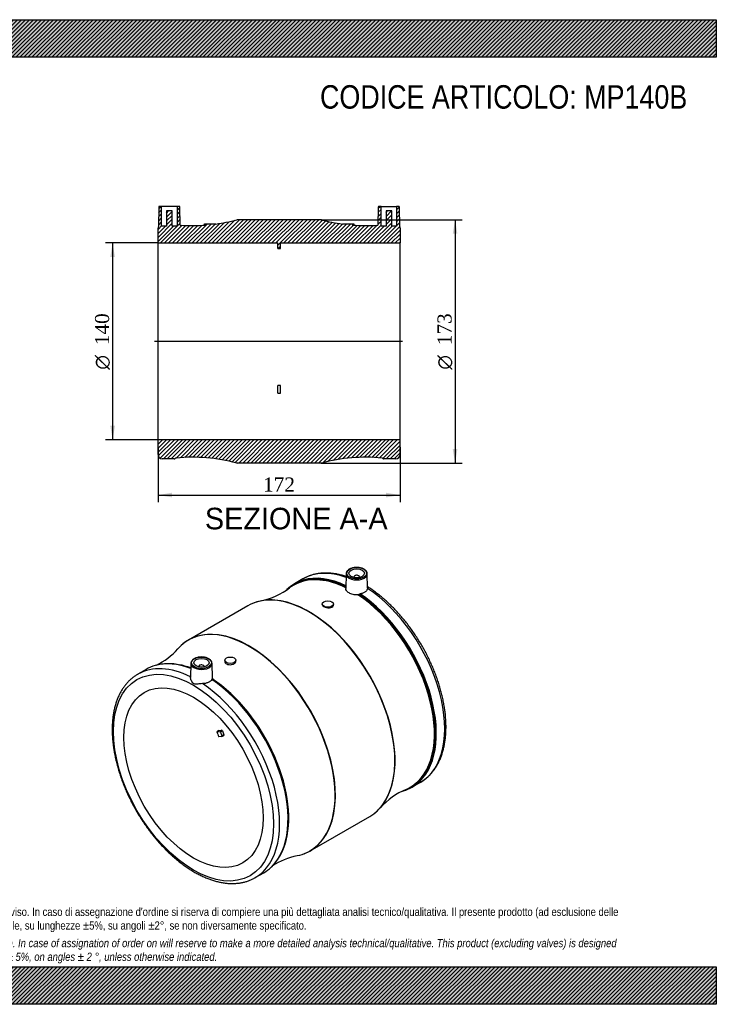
# Model space of a CAD drawing. Header units: millimetres. Extents: x 0 to 990, y 0 to 700.
import ezdxf
from ezdxf.enums import TextEntityAlignment as Align
from ezdxf.lldxf.tags import DXFTag

# ---------------------------------------------------------------- set-up
doc = ezdxf.new("R2010")
doc.units = ezdxf.units.MM
doc.header["$LTSCALE"] = 3.333333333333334
for name, color, linetype in [('Default', 7, 'Continuous'), ('DV4_Default', 7, 'Continuous'), ('MP140B', 7, 'Continuous')]:
    doc.layers.add(name, color=color, linetype=linetype)
doc.styles.add('SEACAD_Solid_Edge_ANSI', font='seans.ttf')
doc.styles.add('SEACAD_Solid_Edge_ANSI1_Symbols', font='semeca1.ttf')
doc.styles.add('SEACAD_Times_New_Roman', font='times.ttf')
tags = doc.linetypes.add('CENTER2', pattern=[28.575000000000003, 19.05, -3.175, 3.175, -3.175]).pattern_tags.tags
tags[10:11] = [DXFTag(74, 4), DXFTag(75, 0), DXFTag(340, '0'), DXFTag(46, 0.0), DXFTag(50, 0.0), DXFTag(44, 0.0), DXFTag(45, 0.0)]
tags[8:9] = [DXFTag(74, 4), DXFTag(75, 0), DXFTag(340, '0'), DXFTag(46, 0.0), DXFTag(50, 0.0), DXFTag(44, 0.0), DXFTag(45, 0.0)]
tags[6:7] = [DXFTag(74, 4), DXFTag(75, 0), DXFTag(340, '0'), DXFTag(46, 0.0), DXFTag(50, 0.0), DXFTag(44, 0.0), DXFTag(45, 0.0)]
tags[4:5] = [DXFTag(74, 4), DXFTag(75, 0), DXFTag(340, '0'), DXFTag(46, 0.0), DXFTag(50, 0.0), DXFTag(44, 0.0), DXFTag(45, 0.0)]
doc.dimstyles.new('ANSImm', dxfattribs={"dimtxt": 10, "dimasz": 10, "dimexe": 5.000000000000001, "dimexo": 0, "dimgap": 2.5, "dimtad": 1, "dimdsep": 46, "dimtxsty": 'SEACAD_Times_New_Roman', "dimblk1": '_SE_FILLED', "dimblk2": '_SE_FILLED', "dimsah": 1, "dimcen": 5.000000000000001, "dimazin": 0, "dimtfac": 0.85, "dimtdec": 3, "dimtofl": 0, "dimtmove": 0, "dimatfit": 3, "dimfxl": 1, "dimarcsym": 0})
pattern_1 = [(45, (0, 0), (-1.414213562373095, 1.414213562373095), [])]

# ---------------------------------------------------------------- blocks, each defined once
blk = doc.blocks.new('SE1')
at = {"layer": 'MP140B', "color": 7, "linetype": 'Continuous'}
for p, q in [((696.2624993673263, 302.4384761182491), (690.2558757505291, 298.9705503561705)), ((726.9689621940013, 306.120167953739), (726.7449742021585, 295.6434668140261)), ((732.4769654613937, 303.8549961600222), (732.4769654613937, 303.5097453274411)), ((736.4769654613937, 303.5097453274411), (736.4769654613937, 303.8549961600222)), ((742.1987077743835, 296.1228458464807), (741.9849687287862, 306.120167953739)), ((657.1920307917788, 283.3452321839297), (614.9532422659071, 258.9586562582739)), ((709.9708688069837, 284.5856768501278), (709.9708688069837, 284.2163330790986)), ((717.9708688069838, 283.7691802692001), (717.9708688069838, 284.5856768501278)), ((584.8893973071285, 238.1371856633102), (578.8827736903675, 234.6692599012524)), ((616.6603043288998, 242.4334346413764), (616.4467043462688, 232.442616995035)), ((622.1683075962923, 240.1682628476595), (622.1683075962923, 239.8230120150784)), ((626.1683075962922, 239.8230120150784), (626.1683075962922, 240.1682628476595)), ((631.9003612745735, 231.9538139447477), (631.6763108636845, 242.4334346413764)), ((640.6744042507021, 244.5773443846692), (640.6744042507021, 243.7608478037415)), ((648.6744042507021, 244.20800061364), (648.6744042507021, 244.5773443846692)), ((636.4740659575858, 194.6443769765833), (635.0598523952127, 193.8278803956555)), ((635.0598523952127, 193.8278803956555), (637.203155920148, 194.0193125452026)), ((636.4740659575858, 194.6443769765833), (638.6173694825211, 194.8358091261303)), ((638.6173694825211, 190.3743888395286), (636.4740659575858, 190.1829566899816)), ((638.6173694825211, 194.8358091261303), (637.203155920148, 194.0193125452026)), ((639.1003323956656, 194.4075411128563), (637.6861188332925, 193.5910445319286)), ((637.6861188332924, 193.5910445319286), (638.7467790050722, 190.8573517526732)), ((638.6905927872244, 190.3969916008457), (640.1048063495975, 191.2134881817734)), ((640.1609925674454, 191.6738483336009), (638.7467790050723, 190.8573517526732)), ((639.1003323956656, 194.4075411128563), (640.1609925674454, 191.6738483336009)), ((773.7558757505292, 154.3443079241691), (779.7624993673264, 157.8122336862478)), ((701.4532422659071, 109.136261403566), (743.6920307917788, 133.5228373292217)), ((662.3827736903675, 90.04301746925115), (668.3893973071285, 93.51094323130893))]:
    blk.add_line(p, q, dxfattribs=at)
for centre, radius, start, end in [((656.0299863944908, 336.6858421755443), 50.94526838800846, 281.7916751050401, 307.1562504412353), ((711.9265187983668, 267.7472501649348), 38.35879184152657, 135.420672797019, 136.4525417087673), ((735.251939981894, 292.5378746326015), 1.372344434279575, 274.2337885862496, 307.6644530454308), ((737.1352424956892, 290.1120084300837), 1.698765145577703, 98.78093058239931, 127.9523498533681), ((569.4354424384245, 286.5011268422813), 50.77840298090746, 296.5450749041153, 318.2513067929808), ((600.9012127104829, 205.936386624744), 36.20400190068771, 77.08740734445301, 105.2206916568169), ((789.1911443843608, 106.0066077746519), 50.74623501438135, 112.8027187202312, 138.263826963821), ((757.6425142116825, 187.4377357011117), 37.09483808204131, 283.9813761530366, 285.4335445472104), ((647.9573851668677, 123.870513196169), 36.87291702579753, 314.6024776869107, 344.8596359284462), ((702.5820154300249, 55.86821541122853), 50.86443387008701, 101.7718868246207, 123.4997000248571)]:
    blk.add_arc(centre, radius, start, end, dxfattribs=at)
for centre, major_axis, ratio in [((734.4769654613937, 306.4677852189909), (-7.008651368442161, -3.035766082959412e-15), 0.5773502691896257), ((734.4769654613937, 306.4677852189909), (-5.500000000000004, 1.3499570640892e-14), 0.5773502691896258), ((713.9708688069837, 284.5856768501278), (-3.999999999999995, 0), 0.5773502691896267), ((624.1683075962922, 242.7810519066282), (-7.008651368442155, 1.301042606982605e-15), 0.5773502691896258), ((624.1683075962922, 242.7810519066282), (5.500000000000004, 1.573346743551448e-15), 0.5773502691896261), ((644.6744042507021, 244.5773443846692), (3.999999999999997, 6.505213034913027e-16), 0.5773502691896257), ((618.5114533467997, 161.1313938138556), (40.25000000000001, -69.71504500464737), 0.5773502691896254), ((618.5114533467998, 161.1313938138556), (35.00000000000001, -60.62177826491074), 0.5773502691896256)]:
    blk.add_ellipse(centre, major_axis=major_axis, ratio=ratio, dxfattribs=at)
for centre, major_axis, ratio, start_param, end_param in [((732.0058757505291, 226.6574291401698), (41.75000000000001, -72.31312121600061), 0.577350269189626, 3.001081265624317, 3.284925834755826), ((731.5050221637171, 226.3682611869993), (41.60294878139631, -72.05842103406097), 0.577350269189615, 2.436758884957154, 3.258684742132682), ((731.0739025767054, 226.1193541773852), (41.45833491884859, -71.8079424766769), 0.5773502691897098, 2.429247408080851, 3.080743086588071), ((738.0124993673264, 230.1253549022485), (41.75000000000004, -72.31312121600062), 0.5773502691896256, 3.137565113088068, 3.141592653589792), ((738.0124993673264, 230.1253549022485), (41.75000000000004, -72.31312121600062), 0.5773502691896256, 2.545311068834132, 3.137565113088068), ((732.0058757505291, 226.6574291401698), (41.75000000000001, -72.31312121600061), 0.577350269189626, 2.444710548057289, 3.001081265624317), ((734.4769654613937, 306.0666618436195), (7.508575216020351, 1.301042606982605e-15), 0.5773502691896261, 3.129249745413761, 6.283185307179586), ((734.4769654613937, 303.8549961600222), (-2, 3.903127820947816e-15), 0.5773502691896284, 2.817181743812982, 6.283185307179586), ((734.4769654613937, 303.8549961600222), (-2, 3.903127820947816e-15), 0.5773502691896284, 3.380207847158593e-15, 0.3244109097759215), ((734.4769654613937, 306.0666618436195), (7.508575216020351, 1.301042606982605e-15), 0.5773502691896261, 0.01234290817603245, 0.05845814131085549), ((734.4769654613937, 306.0666618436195), (7.508575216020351, 1.301042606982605e-15), 0.5773502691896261, 0, 0.01234290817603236), ((731.0739025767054, 226.1193541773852), (41.45833491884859, -71.8079424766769), 0.5773502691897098, 3.080743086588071, 3.211799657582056), ((738.0124993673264, 230.1253549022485), (41.75000000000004, -72.31312121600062), 0.5773502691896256, 0, 2.28566395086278), ((700.6260290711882, 208.5402662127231), (-43.23277563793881, 74.881363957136), 0.5773502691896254, 5.906819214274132, 6.191528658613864), ((700.4420307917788, 208.4340347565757), (43.24999999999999, -74.91119742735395), 0.5773502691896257, 0.1386977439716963, 3.002260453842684), ((700.6260290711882, 208.5402662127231), (-43.23277563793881, 74.881363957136), 0.5773502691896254, 3.514893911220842, 5.906819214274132), ((731.0739025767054, 226.1193541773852), (41.45833491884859, -71.8079424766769), 0.5773502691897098, 0.07166237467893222, 2.283141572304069), ((731.5050221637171, 226.3682611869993), (41.60294878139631, -72.05842103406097), 0.577350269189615, 6.157658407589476, 8.5613634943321), ((732.0058757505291, 226.6574291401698), (41.75000000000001, -72.31312121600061), 0.577350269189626, 0.1412610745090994, 2.273618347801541), ((700.4420307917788, 208.4340347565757), (43.24999999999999, -74.91119742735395), 0.5773502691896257, 3.002260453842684, 3.141592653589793), ((713.9708688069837, 283.7691802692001), (-4.000000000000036, -1.588481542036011e-14), 0.5773502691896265, 2.911289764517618, 3.141592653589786), ((658.0192439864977, 183.9412273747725), (43.23277563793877, -74.88136395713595), 0.577350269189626, 0, 3.19813389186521), ((658.2032422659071, 184.0474588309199), (-43.25000000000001, 74.91119742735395), 0.577350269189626, 3.280468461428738, 6.137726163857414), ((658.2032422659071, 184.0474588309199), (-43.25000000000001, 74.91119742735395), 0.577350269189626, 6.137726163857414, 6.283185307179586), ((658.0192439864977, 183.9412273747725), (43.23277563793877, -74.88136395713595), 0.577350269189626, 3.19813389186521, 3.333435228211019), ((658.2032422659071, 184.0474588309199), (-43.25000000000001, 74.91119742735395), 0.577350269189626, 2.552626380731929e-15, 0.09592489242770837), ((620.6327736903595, 162.3561386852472), (41.74999999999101, -72.31312121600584), 0.577350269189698, 2.426725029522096, 3.137565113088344), ((626.6393973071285, 165.8240644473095), (41.75000000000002, -72.31312121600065), 0.5773502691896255, 2.999130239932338, 3.141592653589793), ((626.6393973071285, 165.8240644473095), (41.75000000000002, -72.31312121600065), 0.5773502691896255, 2.527353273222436, 2.999130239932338), ((627.5713704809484, 166.3621394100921), (41.45833491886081, -71.80794247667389), 0.5773502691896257, -3.738603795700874, -3.593944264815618), ((627.1402508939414, 166.1132324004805), (41.60294878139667, -72.05842103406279), 0.5773502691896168, -3.746659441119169, -3.61830453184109), ((624.1683075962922, 242.3799285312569), (7.508575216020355, -5.665583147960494e-15), 0.5773502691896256, 3.129249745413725, 6.283185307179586), ((624.1683075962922, 240.1682628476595), (2.000000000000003, -5.665583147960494e-15), 0.5773502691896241, 0, 3.466003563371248), ((624.1683075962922, 240.1682628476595), (2.000000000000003, -5.665583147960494e-15), 0.5773502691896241, 5.958774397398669, 6.283185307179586), ((624.1683075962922, 242.3799285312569), (7.508575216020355, -5.665583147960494e-15), 0.5773502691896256, 0.01234290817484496, 0.05845814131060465), ((624.1683075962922, 242.3799285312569), (7.508575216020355, -5.665583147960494e-15), 0.5773502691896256, 1.306916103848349e-15, 0.01234290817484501), ((644.6744042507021, 243.7608478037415), (4.000000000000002, -2.38524477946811e-15), 0.5773502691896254, 3.141592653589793, 4.94269186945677), ((620.6327736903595, 162.3561386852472), (41.74999999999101, -72.31312121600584), 0.577350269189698, 3.137565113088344, 3.141592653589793), ((627.1402508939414, 166.1132324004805), (41.60294878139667, -72.05842103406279), 0.5773502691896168, 0.4995302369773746, 2.278178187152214), ((627.5713704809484, 166.3621394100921), (41.45833491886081, -71.80794247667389), 0.5773502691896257, 0.4714269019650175, 2.283141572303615), ((620.6327736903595, 162.3561386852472), (41.74999999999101, -72.31312121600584), 0.577350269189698, 1.956674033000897e-16, 2.285663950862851), ((626.6393973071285, 165.8240644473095), (41.75000000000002, -72.31312121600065), 0.5773502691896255, 0.1379267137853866, 2.273618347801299), ((678.6155297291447, 195.832498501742), (-34.99999998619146, 60.62177825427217), 0.5773502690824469, 1.280421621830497, 1.337572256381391), ((637.3799326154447, 193.5636970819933), (-0.2500000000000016, 0.4330127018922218), 0.5773502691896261, 4.450589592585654, 6.02138591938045), ((638.7941461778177, 194.380193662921), (-0.2500000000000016, 0.4330127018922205), 0.5773502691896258, 4.450589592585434, 6.021385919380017), ((638.4405927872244, 190.8300043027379), (-0.2499999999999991, 0.4330127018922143), 0.5773502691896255, 2.879793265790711, 4.450589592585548), ((639.8548063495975, 191.6465008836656), (-0.2499999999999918, 0.4330127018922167), 0.5773502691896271, 3.141592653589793, 4.450589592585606), ((732.0058757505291, 226.6574291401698), (41.75000000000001, -72.31312121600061), 0.577350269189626, -0.1370242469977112, 0.1412610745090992), ((731.0739025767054, 226.1193541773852), (41.45833491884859, -71.8079424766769), 0.5773502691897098, 6.212990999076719, 6.354847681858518), ((700.6260290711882, 208.5402662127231), (-43.23277563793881, 74.881363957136), 0.5773502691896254, 3.233281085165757, 3.514893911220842), ((700.4420307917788, 208.4340347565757), (43.24999999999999, -74.91119742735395), 0.5773502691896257, 0, 0.1386977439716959), ((658.2032422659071, 184.0474588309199), (-43.25000000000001, 74.91119742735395), 0.577350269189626, 3.04569954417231, 3.280468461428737), ((658.0192439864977, 183.9412273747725), (43.23277563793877, -74.88136395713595), 0.577350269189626, 6.091431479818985, 6.231347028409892), ((658.0192439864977, 183.9412273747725), (43.23277563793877, -74.88136395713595), 0.577350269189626, 6.231347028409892, 6.283185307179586), ((626.6393973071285, 165.8240644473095), (41.75000000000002, -72.31312121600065), 0.5773502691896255, 0, 0.1379267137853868), ((620.6327736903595, 162.3561386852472), (41.74999999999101, -72.31312121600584), 0.577350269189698, 6.278000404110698, 6.283185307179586)]:
    blk.add_ellipse(centre, major_axis=major_axis, ratio=ratio, start_param=start_param, end_param=end_param, dxfattribs=at)
for points, knots in [([(741.9531415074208, 306.3452457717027), (741.9520512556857, 306.4162438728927), (741.9462510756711, 306.701679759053), (741.755312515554, 307.2482772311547), (741.3853240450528, 307.9096320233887), (740.8382520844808, 308.5312799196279), (740.1396268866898, 309.0935817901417), (739.2989568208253, 309.584648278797), (738.3397187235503, 309.9903952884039), (737.2873390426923, 310.3010004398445), (736.1686438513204, 310.5097939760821), (735.0103974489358, 310.612753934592), (733.8398144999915, 310.6079544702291), (732.6842774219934, 310.4955242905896), (731.5707117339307, 310.2776083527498), (730.5249704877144, 309.9581691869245), (729.571491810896, 309.5427341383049), (728.7327976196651, 309.0378613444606), (728.0324955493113, 308.4528346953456), (727.4873636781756, 307.7969231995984), (727.1346326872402, 307.0974981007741), (726.9706670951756, 306.5183010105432), (726.9845206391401, 306.2207279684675), (726.9885093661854, 306.1441499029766)], [0, 0, 0, 0, 0.01313722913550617, 0.06171087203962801, 0.1106294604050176, 0.1605652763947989, 0.2115243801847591, 0.2630917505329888, 0.3148470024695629, 0.3665460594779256, 0.4181539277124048, 0.4696919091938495, 0.5212021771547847, 0.5727333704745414, 0.6243216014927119, 0.6760204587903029, 0.7278798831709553, 0.779929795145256, 0.8321361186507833, 0.884204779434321, 0.9356125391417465, 0.9858207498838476, 1, 1, 1, 1]), ([(726.9268374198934, 304.1617234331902), (726.9053652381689, 304.1687634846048), (725.9609756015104, 304.4777744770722), (724.1032081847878, 305.0313502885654), (721.373283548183, 305.6859883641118), (718.6779073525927, 306.1714801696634), (716.0233736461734, 306.4865220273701), (713.4167099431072, 306.6302373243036), (710.8646694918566, 306.6024887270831), (708.3741061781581, 306.4038429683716), (705.9507145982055, 306.035547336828), (703.6028363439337, 305.4995149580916), (701.3268189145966, 304.7979367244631), (699.1609454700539, 303.934076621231), (697.4897514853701, 303.1464133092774), (696.6739457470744, 302.6582829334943), (696.4525591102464, 302.5252569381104)], [0.2346783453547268, 0.2346783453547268, 0.2346783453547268, 0.2346783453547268, 0.2361459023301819, 0.299230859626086, 0.3622388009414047, 0.4251366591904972, 0.4878878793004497, 0.5504546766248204, 0.6128013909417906, 0.6748987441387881, 0.7367284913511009, 0.7982876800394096, 0.859591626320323, 0.9206748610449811, 0.9815896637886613, 1, 1, 1, 1]), ([(735.3532551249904, 291.1692751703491), (734.1922371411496, 291.0616231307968), (733.0179931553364, 291.135218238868), (730.838259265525, 291.5772713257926), (729.8298077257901, 291.948265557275), (728.1959945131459, 292.8902480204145), (727.5640439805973, 293.4611916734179), (726.878427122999, 294.5899578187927), (726.7327964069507, 295.107964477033), (726.7446743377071, 295.6427971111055)], [0, 0, 0, 0, 0.25, 0.25, 0.5, 0.5, 0.75, 0.75, 0.9439370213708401, 0.9439370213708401, 0.9439370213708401, 0.9439370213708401]), ([(742.1734115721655, 295.7310095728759), (742.112345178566, 295.2643016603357), (741.9428740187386, 294.8155063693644), (741.5287943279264, 294.1735088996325), (741.3634097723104, 293.9653395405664), (740.9889429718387, 293.5738328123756), (740.7788018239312, 293.3886639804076), (740.3125037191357, 293.0399275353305), (740.0539389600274, 292.8752426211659), (739.504145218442, 292.5773208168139), (739.212486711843, 292.4432678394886), (738.5961779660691, 292.2043161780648), (738.2703059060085, 292.099101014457), (737.5893407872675, 291.9202032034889), (737.2380511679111, 291.8473727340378), (736.8759142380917, 291.7908627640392)], [0, 0, 0, 0, 0.2499999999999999, 0.2499999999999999, 0.3749999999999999, 0.3749999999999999, 0.5, 0.5, 0.6250000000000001, 0.6250000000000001, 0.75, 0.75, 0.875, 0.875, 1, 1, 1, 1]), ([(779.5189149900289, 157.6985714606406), (779.9492337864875, 157.9372126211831), (780.945333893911, 158.494191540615), (782.6315002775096, 159.6629095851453), (784.4480793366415, 161.1146967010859), (786.1755753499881, 162.7313929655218), (787.7945043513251, 164.489600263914), (789.3060783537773, 166.3919591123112), (790.7058331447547, 168.4337765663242), (791.9907569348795, 170.611797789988), (793.1574762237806, 172.9216943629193), (794.202885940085, 175.358662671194), (795.1241271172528, 177.917263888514), (795.9187196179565, 180.5915371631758), (796.5846147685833, 183.3750845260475), (797.120225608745, 186.2611812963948), (797.5244236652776, 189.2428736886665), (797.7965157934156, 192.3130584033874), (797.9362097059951, 195.4645391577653), (797.9435764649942, 198.6900025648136), (797.8190261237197, 201.9821068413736), (797.5632745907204, 205.3334932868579), (797.1773063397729, 208.736851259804), (796.6623580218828, 212.1848380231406), (796.0199078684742, 215.6700736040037), (795.2516683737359, 219.1851412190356), (794.359581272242, 222.722590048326), (793.3458138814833, 226.2749404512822), (792.2127560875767, 229.8346914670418), (790.963017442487, 233.3943303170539), (789.5994239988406, 236.946343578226), (788.1250146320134, 240.4832296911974), (786.5430366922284, 243.9975124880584), (784.8569408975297, 247.4817554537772), (783.0703754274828, 250.9285764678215), (781.1871792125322, 254.3306628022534), (779.2113779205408, 257.6807802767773), (777.1471800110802, 260.9717832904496), (774.998961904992, 264.1966419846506), (772.7712539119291, 267.3484623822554), (770.4687252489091, 270.4205044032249), (768.096180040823, 273.4061840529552), (765.6585481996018, 276.2990837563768), (763.1608676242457, 279.0929703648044), (760.6082981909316, 281.7817798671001), (758.0060174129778, 284.3597211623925), (755.3595595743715, 286.8209294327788), (752.6735019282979, 289.1607952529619), (749.9563289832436, 291.3710291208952), (747.2022311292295, 293.4581158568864), (744.64016010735, 295.2478961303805), (742.916231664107, 296.390511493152), (742.1849042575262, 296.8457153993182)], [0, 0, 0, 0, 0.01129554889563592, 0.0308713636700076, 0.05045149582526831, 0.0700596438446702, 0.08971710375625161, 0.1094407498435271, 0.1292419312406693, 0.1491260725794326, 0.1690929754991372, 0.1891377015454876, 0.2092518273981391, 0.229424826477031, 0.2496453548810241, 0.2699022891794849, 0.2901854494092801, 0.3104860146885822, 0.3307966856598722, 0.3511116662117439, 0.371425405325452, 0.3917349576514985, 0.4120383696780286, 0.4323344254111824, 0.4526224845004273, 0.472902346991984, 0.4931741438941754, 0.5134382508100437, 0.5336952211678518, 0.5539457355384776, 0.5741905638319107, 0.5944305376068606, 0.6146665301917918, 0.6348994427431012, 0.6551301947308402, 0.6753597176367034, 0.6955889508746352, 0.7158187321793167, 0.7360498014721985, 0.7562831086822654, 0.7765196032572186, 0.7967602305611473, 0.817005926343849, 0.8372576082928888, 0.8575161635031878, 0.8777824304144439, 0.8980571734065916, 0.9183410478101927, 0.9386345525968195, 0.958937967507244, 0.9792512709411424, 0.9955508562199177, 0.9955508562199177, 0.9955508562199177, 0.9955508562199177]), ([(709.9714763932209, 284.2160767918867), (709.9715065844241, 284.0539799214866), (710.0132222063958, 283.889385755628), (710.2727157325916, 283.3817982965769), (710.6393588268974, 283.0402031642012), (711.6429395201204, 282.4603539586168), (712.2791293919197, 282.2200261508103), (713.6575769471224, 281.9112320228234), (714.3900817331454, 281.8462975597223), (715.741947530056, 281.9245592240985), (716.3679907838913, 282.0680682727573), (717.3536745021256, 282.5442823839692), (717.7014915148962, 282.8687458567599), (717.8652580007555, 283.2420076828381)], [0.3156833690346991, 0.3156833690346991, 0.3156833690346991, 0.3156833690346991, 0.375, 0.375, 0.5, 0.5, 0.625, 0.625, 0.75, 0.75, 0.875, 0.875, 1, 1, 1, 1]), ([(631.6444836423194, 242.65851245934), (631.6433933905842, 242.7295105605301), (631.6375932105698, 243.0149464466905), (631.4466546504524, 243.5615439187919), (631.0766661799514, 244.2228987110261), (630.5295942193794, 244.8445466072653), (629.8309690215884, 245.4068484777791), (628.9902989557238, 245.8979149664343), (628.031060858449, 246.3036619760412), (626.9786811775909, 246.614267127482), (625.8599859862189, 246.8230606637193), (624.7017395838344, 246.9260206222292), (623.5311566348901, 246.9212211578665), (622.375619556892, 246.808790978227), (621.2620538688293, 246.5908750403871), (620.216312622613, 246.2714358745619), (619.2628339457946, 245.8560008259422), (618.4241397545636, 245.351128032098), (617.72383768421, 244.7661013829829), (617.1787058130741, 244.1101898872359), (616.8259748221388, 243.4107647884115), (616.6620092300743, 242.8315676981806), (616.6758627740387, 242.5339946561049), (616.679851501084, 242.457416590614)], [0, 0, 0, 0, 0.01313722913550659, 0.06171087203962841, 0.110629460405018, 0.1605652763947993, 0.2115243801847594, 0.2630917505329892, 0.3148470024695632, 0.3665460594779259, 0.418153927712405, 0.4696919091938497, 0.5212021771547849, 0.5727333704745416, 0.6243216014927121, 0.6760204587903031, 0.7278798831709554, 0.779929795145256, 0.8321361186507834, 0.884204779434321, 0.9356125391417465, 0.9858207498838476, 1, 1, 1, 1]), ([(645.5874939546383, 241.5124211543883), (646.2859202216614, 241.6369660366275), (646.9267013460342, 241.8841921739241), (647.9464194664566, 242.5633122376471), (648.3264992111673, 242.9987650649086), (648.6227492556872, 243.708313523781), (648.6738300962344, 243.9600439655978), (648.6737966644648, 244.208706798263)], [0, 0, 0, 0, 0.1249999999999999, 0.1249999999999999, 0.2499999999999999, 0.2499999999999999, 0.3156833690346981, 0.3156833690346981, 0.3156833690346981, 0.3156833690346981]), ([(579.0728334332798, 234.7560407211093), (578.5554326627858, 234.46253605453), (577.4919203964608, 233.8533783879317), (575.740504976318, 232.6149081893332), (573.938362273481, 231.1396777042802), (572.2261224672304, 229.5018724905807), (570.6228141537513, 227.7224523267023), (569.1273608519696, 225.7994648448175), (567.7442058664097, 223.7374848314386), (566.4763699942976, 221.5398914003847), (565.3272086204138, 219.2110883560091), (564.2997940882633, 216.7559725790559), (563.3969361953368, 214.1800649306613), (562.6210547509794, 211.4893966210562), (561.9741318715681, 208.6904201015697), (561.4576866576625, 205.7898993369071), (561.0727820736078, 202.7948144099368), (560.8200503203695, 199.7122852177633), (560.6997284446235, 196.5495250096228), (560.7116938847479, 193.3138550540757), (560.8554899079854, 190.0126198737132), (561.1303592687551, 186.6531730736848), (561.5352798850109, 183.2428266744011), (562.0689791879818, 179.7889288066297), (562.7299442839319, 176.2988649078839), (563.5164288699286, 172.7800569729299), (564.4264580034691, 169.2399604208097), (565.4578316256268, 165.6860585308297), (566.6081275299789, 162.1258546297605), (567.8747042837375, 158.566862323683), (569.2547044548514, 155.0165941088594), (570.7450583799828, 151.482548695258), (572.3424886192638, 147.9721973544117), (574.0435151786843, 144.4929695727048), (575.8444615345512, 141.0522382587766), (577.7414614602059, 137.657304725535), (579.7304616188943, 134.3153920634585), (581.8072283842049, 131.0336298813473), (583.9673615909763, 127.819029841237), (586.2063104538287, 124.678463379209), (588.519385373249, 121.618648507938), (590.9017630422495, 118.6461457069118), (593.3484974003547, 115.7673458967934), (595.8545307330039, 112.988459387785), (598.4147047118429, 110.3155059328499), (601.023771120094, 107.7543060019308), (603.6764019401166, 105.3104733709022), (606.3671983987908, 102.9894090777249), (609.0906984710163, 100.7962967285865), (611.8413822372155, 98.73609902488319), (614.613674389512, 96.81355521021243), (617.401943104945, 95.03317888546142), (620.2004944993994, 93.39925528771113), (623.0035619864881, 91.91583667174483), (625.8052266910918, 90.58676401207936), (628.5994307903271, 89.41561846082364), (631.3799611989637, 88.40568468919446), (634.1404896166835, 87.55989184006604), (636.8745241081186, 86.88077825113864), (639.5754042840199, 86.37042541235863), (642.2363357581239, 86.0303793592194), (644.8504338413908, 85.86157019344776), (647.41089020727, 85.86425170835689), (649.9108451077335, 86.03795112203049), (652.3444792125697, 86.38154721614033), (654.703629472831, 86.8931063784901), (656.9909382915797, 87.5708793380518), (659.1714852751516, 88.41022459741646), (660.934216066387, 89.22293290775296), (661.827921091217, 89.74606195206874), (662.1391893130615, 89.92935524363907)], [0, 0, 0, 0, 0.01009892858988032, 0.02457540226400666, 0.03905749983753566, 0.05356278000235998, 0.06810658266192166, 0.08270082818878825, 0.09735327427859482, 0.1120672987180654, 0.1268421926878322, 0.141673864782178, 0.1565557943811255, 0.1714800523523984, 0.1864382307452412, 0.2014221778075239, 0.2164244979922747, 0.2314388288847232, 0.2464599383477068, 0.2614835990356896, 0.2765059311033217, 0.2915249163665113, 0.3065391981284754, 0.3215479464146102, 0.33655074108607, 0.3515474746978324, 0.366538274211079, 0.3815234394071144, 0.3965033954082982, 0.4114786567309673, 0.426449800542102, 0.4414174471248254, 0.4563822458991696, 0.4713448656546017, 0.4863059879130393, 0.5012663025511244, 0.5162265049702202, 0.5311871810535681, 0.5461489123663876, 0.5611124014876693, 0.5760783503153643, 0.5910474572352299, 0.6060204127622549, 0.6209978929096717, 0.6359805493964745, 0.6509689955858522, 0.6659637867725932, 0.680965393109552, 0.6959741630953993, 0.7109902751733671, 0.7260136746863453, 0.7410439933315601, 0.7560804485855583, 0.7711217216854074, 0.7861658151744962, 0.8012088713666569, 0.8162465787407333, 0.8312735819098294, 0.8462833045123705, 0.8612680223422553, 0.8762191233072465, 0.8911276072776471, 0.9059848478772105, 0.9207835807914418, 0.9355190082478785, 0.950189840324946, 0.9647990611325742, 0.9793542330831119, 0.9938672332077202, 1, 1, 1, 1]), ([(624.7936858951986, 227.9617933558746), (623.6317129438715, 227.9514036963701), (622.4937004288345, 227.7903377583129), (620.9608358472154, 227.6428451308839), (620.4750010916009, 227.6039361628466), (619.5552807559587, 227.6313649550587), (619.1030582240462, 227.7035519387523), (618.2852543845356, 228.172475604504), (617.9303683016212, 228.5630229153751), (617.3464719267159, 229.4068798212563), (617.1092199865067, 229.8637684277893), (616.6075745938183, 231.0759495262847), (616.4350259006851, 231.8551454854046), (616.4472438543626, 232.4594298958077)], [0, 0, 0, 0, 0.2500000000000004, 0.2500000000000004, 0.3750000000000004, 0.3750000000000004, 0.5000000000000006, 0.5000000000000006, 0.6250000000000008, 0.6250000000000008, 0.7500000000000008, 0.7500000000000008, 0.962001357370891, 0.962001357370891, 0.962001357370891, 0.962001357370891]), ([(631.7257206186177, 231.1964941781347), (631.7002768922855, 231.2078157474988), (631.6694865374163, 231.1900257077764), (631.5963275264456, 231.1069366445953), (631.5549448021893, 231.0425756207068), (631.5094357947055, 230.9574980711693)], [0, 0, 0, 0, 0.5, 0.5, 1, 1, 1, 1]), ([(631.7257206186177, 231.1964941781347), (631.7491865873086, 231.1860526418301), (631.7729661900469, 231.2030534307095), (631.8164899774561, 231.2799672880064), (631.8353380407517, 231.3381368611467), (631.8507230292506, 231.4120604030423)], [0, 0, 0, 0, 0.5, 0.5, 1, 1, 1, 1]), ([(631.5094357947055, 230.9574980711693), (631.2732938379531, 230.5160386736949), (630.9379479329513, 230.1101440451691), (630.288568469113, 229.5570246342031), (630.0473386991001, 229.3827121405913), (629.5308419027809, 229.0646542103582), (629.253843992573, 228.919317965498), (628.6622010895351, 228.6560582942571), (628.3448087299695, 228.5374519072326), (627.6895215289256, 228.3346626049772), (627.3507407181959, 228.2497158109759), (626.6512330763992, 228.1116287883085), (626.2890442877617, 228.0583514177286), (625.5481636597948, 227.9850193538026), (625.1732039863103, 227.9651867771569), (624.7936858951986, 227.9617933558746)], [0, 0, 0, 0, 0.25, 0.25, 0.375, 0.375, 0.5, 0.5, 0.625, 0.625, 0.75, 0.75, 0.875, 0.875, 1, 1, 1, 1])]:
    blk.add_open_spline(points, degree=3, knots=knots, dxfattribs=at)
for points in [[(742.1980812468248, 296.1382109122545), (742.2009206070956, 296.0150989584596), (742.1929000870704, 295.8799531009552), (742.1734115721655, 295.7310095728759)], [(631.9007643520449, 231.9527937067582), (631.9044696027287, 231.7711122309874), (631.8878452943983, 231.5904296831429), (631.8507230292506, 231.4120604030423)]]:
    blk.add_open_spline(points, degree=3, dxfattribs=at)
blk = doc.blocks.new('SE6')
at = {"layer": 'MP140B', "linetype": 'Continuous'}
h = blk.add_hatch(dxfattribs=at)
h.set_pattern_fill('LINE', scale=0.6299212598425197, angle=45, style=0)
h.set_pattern_definition(pattern_1)
edge = h.paths.add_edge_path()
edge.add_line((709.1899703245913, 557.7698934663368), (649.4553027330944, 557.7698934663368))
edge.add_arc((649.4553027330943, 556.7698934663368), 0.9999999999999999, 90, 105.0826930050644)
edge.add_arc((617.9695464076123, 673.6015978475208), 120, 277.8323968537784, 285.0826930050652, ccw=False)
edge.add_line((634.3226365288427, 554.72108454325), (634.3226365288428, 554.9698934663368))
edge.add_line((634.3226365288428, 554.9698934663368), (626.3226365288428, 554.9698934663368))
edge.add_line((626.3226365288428, 554.9698934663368), (626.3226365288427, 553.9698934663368))
edge.add_line((626.3226365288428, 553.9698934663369), (627.3639759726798, 553.9698934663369))
edge.add_arc((617.9695464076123, 673.6015978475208), 120, 265.73989896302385, 274.4901042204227, ccw=False)
edge.add_line((609.0554303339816, 553.9331453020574), (608.8312117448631, 566.7786196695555))
edge.add_arc((608.3312878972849, 566.7698934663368), 0.4999999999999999, 1.000000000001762, 90)
edge.add_line((608.3312878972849, 567.269893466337), (606.8226365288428, 567.2698934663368))
edge.add_line((606.8226365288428, 567.2698934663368), (606.8226365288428, 553.2698934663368))
edge.add_line((606.8226365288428, 553.2698934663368), (603.3226365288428, 553.269893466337))
edge.add_line((603.3226365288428, 553.2698934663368), (603.3226365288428, 564.0698934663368))
edge.add_line((603.3226365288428, 564.0698934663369), (599.3226365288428, 564.0698934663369))
edge.add_line((599.3226365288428, 564.0698934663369), (599.3226365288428, 553.269893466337))
edge.add_line((599.3226365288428, 553.2698934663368), (595.8226365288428, 553.2698934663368))
edge.add_line((595.8226365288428, 553.2698934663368), (595.8226365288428, 567.2698934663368))
edge.add_line((595.8226365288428, 567.269893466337), (594.3139851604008, 567.2698934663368))
edge.add_arc((594.3139851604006, 566.7698934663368), 0.4999999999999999, 90, 178.999999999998)
edge.add_line((593.8140613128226, 566.7786196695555), (593.5730265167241, 552.9697454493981))
edge.add_arc((596.3226365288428, 551.7698934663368), 3, 156.4249059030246, 180)
edge.add_line((593.3226365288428, 551.7698934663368), (593.3226365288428, 541.2698934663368))
edge.add_line((593.3226365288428, 541.269893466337), (678.3226365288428, 541.2698934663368))
edge.add_line((678.3226365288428, 541.2698934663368), (678.3226365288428, 537.2413162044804))
edge.add_line((678.3226365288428, 537.2413162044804), (680.3226365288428, 537.2413162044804))
edge.add_line((680.3226365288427, 537.2413162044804), (680.3226365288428, 541.2698934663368))
edge.add_line((680.3226365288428, 541.2698934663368), (765.3226365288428, 541.2698934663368))
edge.add_line((765.3226365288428, 541.2698934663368), (765.3226365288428, 551.7698934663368))
edge.add_arc((762.3226365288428, 551.7698934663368), 3, 0, 23.57509409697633)
edge.add_line((765.0722465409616, 552.9697454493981), (764.8312117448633, 566.7786196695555))
edge.add_arc((764.3312878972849, 566.7698934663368), 0.4999999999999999, 1.000000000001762, 90)
edge.add_line((764.3312878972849, 567.269893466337), (762.8226365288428, 567.2698934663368))
edge.add_line((762.8226365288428, 567.2698934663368), (762.8226365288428, 553.2698934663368))
edge.add_line((762.8226365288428, 553.2698934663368), (759.3226365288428, 553.269893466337))
edge.add_line((759.3226365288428, 553.2698934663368), (759.3226365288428, 564.0698934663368))
edge.add_line((759.3226365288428, 564.0698934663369), (755.3226365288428, 564.0698934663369))
edge.add_line((755.3226365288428, 564.0698934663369), (755.3226365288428, 553.269893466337))
edge.add_line((755.3226365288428, 553.2698934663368), (751.8226365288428, 553.2698934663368))
edge.add_line((751.8226365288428, 553.2698934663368), (751.8226365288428, 567.2698934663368))
edge.add_line((751.8226365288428, 567.269893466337), (750.3139851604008, 567.2698934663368))
edge.add_arc((750.3139851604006, 566.7698934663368), 0.4999999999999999, 90, 178.9999999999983)
edge.add_line((749.8140613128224, 566.7786196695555), (749.589842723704, 553.9331453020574))
edge.add_arc((740.6757266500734, 673.6015978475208), 120, 265.5098957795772, 274.26010103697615, ccw=False)
edge.add_line((731.281297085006, 553.9698934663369), (732.322636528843, 553.9698934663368))
edge.add_line((732.3226365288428, 553.9698934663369), (732.3226365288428, 554.9698934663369))
edge.add_line((732.3226365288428, 554.9698934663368), (724.3226365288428, 554.9698934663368))
edge.add_line((724.322636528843, 554.9698934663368), (724.3226365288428, 554.72108454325))
edge.add_arc((740.6757266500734, 673.6015978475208), 120, 254.9173069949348, 262.1676031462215, ccw=False)
edge.add_arc((709.1899703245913, 556.7698934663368), 0.9999999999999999, 74.91730699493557, 90)
h = blk.add_hatch(dxfattribs=at)
h.set_pattern_fill('LINE', scale=0.6299212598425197, angle=45, style=0)
h.set_pattern_definition(pattern_1)
edge = h.paths.add_edge_path()
edge.add_arc((596.3226365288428, 390.7698934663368), 3, 180, 270)
edge.add_line((596.3226365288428, 387.7698934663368), (604.8172851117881, 387.7698934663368))
edge.add_arc((604.8172851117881, 388.7698934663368), 0.9999999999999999, 270, 315.0978975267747)
edge.add_arc((606.2339129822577, 387.3580983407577), 0.9999999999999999, 95.65963856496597, 135.0978975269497, ccw=False)
edge.add_arc((617.9695464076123, 268.9381890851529), 120, 74.91730699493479, 95.65963856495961, ccw=False)
edge.add_arc((649.4553027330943, 385.7698934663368), 0.9999999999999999, 254.9173069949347, 270)
edge.add_line((649.4553027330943, 384.7698934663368), (709.1899703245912, 384.7698934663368))
edge.add_arc((709.1899703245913, 385.7698934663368), 0.9999999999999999, 270, 285.0826930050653)
edge.add_arc((740.6757266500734, 268.9381890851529), 120, 84.34036143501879, 105.08269300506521, ccw=False)
edge.add_arc((752.4113600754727, 387.358098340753), 0.9999999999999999, 44.90210247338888, 84.34036143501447, ccw=False)
edge.add_arc((753.8279879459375, 388.7698934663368), 0.9999999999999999, 224.9021024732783, 270)
edge.add_line((753.8279879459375, 387.7698934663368), (762.3226365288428, 387.7698934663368))
edge.add_arc((762.3226365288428, 390.7698934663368), 3, 270, 360)
edge.add_line((765.3226365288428, 390.7698934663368), (765.3226365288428, 401.2698934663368))
edge.add_line((765.3226365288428, 401.2698934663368), (593.3226365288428, 401.2698934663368))
edge.add_line((593.3226365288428, 401.2698934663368), (593.3226365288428, 390.7698934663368))
at = {"layer": 'DV4_Default', "color": 7, "linetype": 'CENTER2'}
blk.add_line((767.0726365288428, 471.2698934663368), (590.736678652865, 471.2698934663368), dxfattribs=at)
at = {"layer": 'MP140B', "color": 7, "linetype": 'Continuous'}
for p, q in [((595.8226365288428, 567.2698934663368), (594.3139851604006, 567.2698934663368)), ((606.8226365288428, 567.2698934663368), (595.8226365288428, 567.2698934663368)), ((595.8226365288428, 553.2698934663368), (595.8226365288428, 567.2698934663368)), ((608.3312878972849, 567.2698934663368), (606.8226365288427, 567.2698934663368)), ((606.8226365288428, 567.2698934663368), (606.8226365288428, 553.2698934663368)), ((751.8226365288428, 567.2698934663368), (750.3139851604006, 567.2698934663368)), ((751.8226365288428, 567.2698934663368), (762.8226365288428, 567.2698934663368)), ((751.8226365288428, 553.2698934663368), (751.8226365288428, 567.2698934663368)), ((762.8226365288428, 567.2698934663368), (762.8226365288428, 553.2698934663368)), ((764.3312878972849, 567.2698934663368), (762.8226365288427, 567.2698934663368)), ((593.8140613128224, 566.7786196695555), (593.573026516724, 552.9697454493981)), ((603.3226365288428, 564.0698934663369), (599.3226365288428, 564.0698934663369)), ((599.3226365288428, 564.0698934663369), (599.3226365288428, 553.269893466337)), ((603.3226365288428, 553.2698934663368), (603.3226365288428, 564.0698934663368)), ((609.0554303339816, 553.9331453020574), (608.8312117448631, 566.7786196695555)), ((749.8140613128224, 566.7786196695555), (749.589842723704, 553.9331453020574)), ((755.3226365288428, 564.0698934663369), (755.3226365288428, 553.269893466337)), ((759.3226365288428, 564.0698934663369), (755.3226365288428, 564.0698934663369)), ((759.3226365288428, 553.2698934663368), (759.3226365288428, 564.0698934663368)), ((765.0722465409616, 552.9697454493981), (764.8312117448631, 566.7786196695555)), ((599.3226365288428, 553.2698934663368), (595.8226365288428, 553.2698934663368)), ((606.8226365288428, 553.2698934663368), (603.3226365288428, 553.2698934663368)), ((626.3226365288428, 554.9698934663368), (634.3226365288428, 554.9698934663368)), ((626.3226365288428, 553.9698934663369), (626.3226365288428, 554.9698934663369)), ((627.3639759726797, 553.9698934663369), (626.3226365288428, 553.9698934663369)), ((634.3226365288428, 554.9698934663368), (634.3226365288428, 554.7210845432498)), ((709.1899703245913, 557.7698934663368), (649.4553027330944, 557.7698934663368)), ((724.3226365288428, 554.72108454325), (724.3226365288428, 554.9698934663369)), ((724.3226365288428, 554.9698934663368), (732.3226365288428, 554.9698934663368)), ((732.3226365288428, 553.9698934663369), (731.281297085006, 553.9698934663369)), ((732.3226365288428, 554.9698934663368), (732.3226365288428, 553.9698934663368)), ((755.3226365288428, 553.2698934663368), (751.8226365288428, 553.2698934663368)), ((762.8226365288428, 553.2698934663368), (759.3226365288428, 553.2698934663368)), ((593.3226365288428, 541.2698934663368), (593.3226365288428, 551.7698934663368)), ((765.3226365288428, 551.7698934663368), (765.3226365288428, 541.2698934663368)), ((593.3226365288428, 401.2698934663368), (593.3226365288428, 541.2698934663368)), ((593.3226365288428, 541.2698934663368), (678.3226365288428, 541.2698934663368)), ((678.3226365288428, 537.2413162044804), (678.3226365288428, 541.2698934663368)), ((680.3226365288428, 541.2698934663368), (765.3226365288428, 541.2698934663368)), ((680.3226365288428, 537.2413162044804), (680.3226365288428, 541.2698934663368)), ((765.3226365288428, 401.2698934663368), (765.3226365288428, 541.2698934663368)), ((678.3226365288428, 537.2413162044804), (680.3226365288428, 537.2413162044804)), ((678.3226365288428, 439.5832202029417), (678.3226365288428, 439.8332202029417)), ((680.3226365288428, 439.8332202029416), (678.3226365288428, 439.8332202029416)), ((678.3226365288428, 436.9851439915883), (678.3226365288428, 439.5832202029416)), ((678.3226365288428, 436.3021312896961), (678.3226365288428, 436.9851439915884)), ((678.3226365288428, 434.5521312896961), (678.3226365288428, 436.3021312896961)), ((678.3226365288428, 434.5521312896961), (680.3226365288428, 434.5521312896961)), ((680.3226365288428, 439.5832202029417), (680.3226365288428, 439.8332202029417)), ((680.3226365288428, 436.9851439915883), (680.3226365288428, 439.5832202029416)), ((680.3226365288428, 436.3021312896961), (680.3226365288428, 436.9851439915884)), ((680.3226365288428, 434.5521312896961), (680.3226365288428, 436.3021312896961)), ((593.3226365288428, 390.7698934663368), (593.3226365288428, 401.2698934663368)), ((765.3226365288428, 401.2698934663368), (593.3226365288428, 401.2698934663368)), ((765.3226365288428, 390.7698934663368), (765.3226365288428, 401.2698934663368)), ((604.8172851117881, 387.7698934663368), (596.3226365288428, 387.7698934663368)), ((762.3226365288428, 387.7698934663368), (753.8279879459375, 387.7698934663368)), ((709.1899703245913, 384.7698934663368), (649.4553027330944, 384.7698934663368))]:
    blk.add_line(p, q, dxfattribs=at)
for centre, radius, start, end in [((594.3139851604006, 566.7698934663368), 0.5000000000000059, 90, 178.999999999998), ((608.3312878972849, 566.7698934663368), 0.5000000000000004, 1.000000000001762, 90), ((750.3139851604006, 566.7698934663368), 0.5000000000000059, 90, 178.9999999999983), ((764.3312878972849, 566.7698934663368), 0.5000000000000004, 1.000000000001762, 90), ((617.9695464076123, 673.6015978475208), 120, 265.7398989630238, 274.4901042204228), ((617.9695464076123, 673.6015978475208), 120, 277.8323968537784, 285.0826930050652), ((649.4553027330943, 556.7698934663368), 0.9999999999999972, 90, 105.0826930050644), ((709.1899703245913, 556.7698934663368), 1.000000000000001, 74.91730699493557, 90), ((740.6757266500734, 673.6015978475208), 120, 254.9173069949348, 262.1676031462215), ((740.6757266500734, 673.6015978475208), 120, 265.5098957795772, 274.2601010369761), ((596.3226365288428, 551.7698934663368), 3.000000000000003, 156.4249059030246, 180), ((762.3226365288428, 551.7698934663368), 2.999999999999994, 0, 23.57509409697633), ((596.3226365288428, 390.7698934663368), 3.000000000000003, 180, 270), ((604.8172851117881, 388.7698934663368), 0.9999999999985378, 270, 315.0978975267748), ((606.2339129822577, 387.3580983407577), 1.000000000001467, 95.65963856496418, 135.0978975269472), ((617.9695464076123, 268.9381890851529), 120, 74.91730699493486, 95.6596385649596), ((740.6757266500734, 268.9381890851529), 120, 84.34036143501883, 105.0826930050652), ((752.4113600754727, 387.358098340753), 1.000000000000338, 44.9021024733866, 84.34036143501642), ((753.8279879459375, 388.7698934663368), 1.000000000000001, 224.9021024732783, 270), ((762.3226365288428, 390.7698934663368), 3.000000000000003, 270, 0), ((649.4553027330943, 385.7698934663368), 1.000000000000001, 254.9173069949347, 270), ((709.1899703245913, 385.7698934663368), 0.9999999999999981, 270, 285.0826930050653)]:
    blk.add_arc(centre, radius, start, end, dxfattribs=at)
blk = doc.blocks.new('DMBLK16')
at = {"layer": 'Default', "linetype": 'Continuous'}
for points in [[(603.3226366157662, 360.3728050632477), (603.3226366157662, 363.7061384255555), (593.3226365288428, 362.0394717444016)], [(755.3226422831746, 360.3728050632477), (765.322642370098, 362.0394717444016), (755.3226422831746, 363.7061384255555)]]:
    blk.add_hatch(color=7, dxfattribs=at).paths.add_polyline_path(points)
at = {"layer": 'Default', "color": 7, "linetype": 'Continuous'}
for p, q in [((593.3226365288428, 396.0198934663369), (593.3226365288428, 357.0394717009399)), ((765.3226365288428, 396.0198934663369), (765.3226365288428, 357.0394717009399)), ((593.3226365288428, 362.0394717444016), (765.322642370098, 362.0394717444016))]:
    blk.add_line(p, q, dxfattribs=at)
at = {"layer": 'Default', "color": 7, "linetype": 'Continuous', "style": 'SEACAD_Times_New_Roman'}
blk.add_text('172', height=10, dxfattribs=at).set_placement((667.948231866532, 374.5394717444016), align=Align.TOP_LEFT)
blk = doc.blocks.new('_SE_FILLED')
at = {"color": 0}
blk.add_line((0, 0), (-1, 0), dxfattribs=at)
blk.add_solid([(0, 0), (-1, -0.1665), (-1, 0.1665), (0, 0)], dxfattribs=at)
blk = doc.blocks.new('GDimGGroup')
at = {"layer": 'Default', "linetype": 'Continuous'}
for points in [[(559.3664636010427, 531.2698933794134), (562.6997969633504, 531.2698933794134), (561.0331302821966, 541.2698934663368)], [(559.3664636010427, 411.2698954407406), (561.0331302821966, 401.2698953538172), (562.6997969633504, 411.2698954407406)]]:
    blk.add_hatch(color=7, dxfattribs=at).paths.add_polyline_path(points)
at = {"layer": 'Default', "color": 7, "linetype": 'Continuous'}
for p, q in [((593.3226365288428, 541.2698934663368), (556.0331302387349, 541.2698934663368)), ((561.0331302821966, 541.2698934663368), (561.0331302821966, 401.2698953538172)), ((593.3226365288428, 401.2698934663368), (556.0331302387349, 401.2698934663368))]:
    blk.add_line(p, q, dxfattribs=at)
for s, style, p in [('140', 'SEACAD_Times_New_Roman', (548.5331302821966, 468.5972412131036)), ('O', 'SEACAD_Solid_Edge_ANSI1_Symbols', (548.5331302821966, 451.1937324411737))]:
    blk.add_text(s, height=10, rotation=90, dxfattribs=dict(at, style=style)).set_placement(p, align=Align.TOP_LEFT)
blk = doc.blocks.new('GDimGGroup1')
at = {"layer": 'Default', "linetype": 'Continuous'}
for points in [[(806.0400579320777, 547.7698933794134), (804.3733912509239, 557.7698934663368), (802.7067245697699, 547.7698933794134)], [(806.0400579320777, 394.7698956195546), (802.7067245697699, 394.7698956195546), (804.3733912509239, 384.7698955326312)]]:
    blk.add_hatch(color=7, dxfattribs=at).paths.add_polyline_path(points)
at = {"layer": 'Default', "color": 7, "linetype": 'Continuous'}
for p, q in [((709.1899703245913, 557.7698934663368), (809.3733912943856, 557.7698934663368)), ((804.3733912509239, 557.7698934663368), (804.3733912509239, 384.7698955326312)), ((709.1899703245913, 384.7698934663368), (809.3733912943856, 384.7698934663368))]:
    blk.add_line(p, q, dxfattribs=at)
for s, style, p in [('173', 'SEACAD_Times_New_Roman', (791.8733912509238, 468.5972413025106)), ('O', 'SEACAD_Solid_Edge_ANSI1_Symbols', (791.8733912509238, 451.1937325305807))]:
    blk.add_text(s, height=10, rotation=90, dxfattribs=dict(at, style=style)).set_placement(p, align=Align.TOP_LEFT)

msp = doc.modelspace()

# ---------------------------------------------------------------- hatches: boundary and pattern name
at = {"layer": 'Default', "linetype": 'Continuous'}
h = msp.add_hatch(dxfattribs=at)
h.set_pattern_fill('LINE', scale=0.6299212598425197, angle=45, style=0)
h.set_pattern_definition(pattern_1)
h.paths.add_polyline_path([(990.0000000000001, 673.3333443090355), (990.0000000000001, 700.0000109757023), (8.501052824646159e-06, 700.0000109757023), (8.501052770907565e-06, 673.3333443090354)])
for points in [[(990.0000000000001, 673.3333443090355), (990.0000000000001, 700.0000109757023), (8.501052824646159e-06, 700.0000109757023), (8.501052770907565e-06, 673.3333443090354)], [(989.9999865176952, -9.550797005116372e-06), (989.9999865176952, 26.6666666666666), (-1.348230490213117e-05, 26.6666666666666), (-1.348230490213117e-05, -9.550797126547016e-06)]]:
    msp.add_hatch(color=7, dxfattribs=at).paths.add_polyline_path(points)
h = msp.add_hatch(dxfattribs=at)
h.set_pattern_fill('LINE', scale=0.6299212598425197, angle=45, style=0)
h.set_pattern_definition(pattern_1)
h.paths.add_polyline_path([(989.9999865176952, -9.550797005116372e-06), (989.9999865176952, 26.6666666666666), (-1.348230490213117e-05, 26.6666666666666), (-1.348230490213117e-05, -9.550797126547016e-06)])

# ---------------------------------------------------------------- linework, layer by layer
at = {"layer": 'Default', "color": 7, "linetype": 'Continuous'}
for p, q in [((8.501052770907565e-06, 700.0000109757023), (990.0000000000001, 700.0000109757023)), ((990.0000000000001, 700.0000109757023), (990.0000000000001, 673.3333443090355)), ((990.0000000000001, 673.3333443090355), (8.501052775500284e-06, 673.3333443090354)), ((-1.348230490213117e-05, 26.6666666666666), (989.9999865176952, 26.6666666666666)), ((989.9999865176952, 26.6666666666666), (989.9999865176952, -9.550797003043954e-06)), ((989.9999865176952, -9.550797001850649e-06), (-1.34823048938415e-05, -9.550797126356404e-06))]:
    msp.add_line(p, q, dxfattribs=at)

# ---------------------------------------------------------------- block references
at = {"layer": 'Default'}
for name in ['SE6', 'GDimGGroup1', 'GDimGGroup', 'SE1']:
    msp.add_blockref(name, (0, 0), dxfattribs=at)

# ---------------------------------------------------------------- texts
at = {"layer": 'Default', "color": 7, "linetype": 'Continuous', "style": 'SEACAD_Solid_Edge_ANSI'}
msp.add_text('SEZIONE A-A', height=15.33333333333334, dxfattribs=at).set_placement((626.5831831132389, 352.9977400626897), align=Align.TOP_LEFT)
at = {"layer": 'Default', "attachment_point": 1}
for s, insert, char_height, width in [('{\\fArial Narrow|b0||i0||c0|p34;\\C7;\\H16.66666667;\\W1.;CODICE ARTICOLO: MP140B}', (708.4007914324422, 653.4450583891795), 16.66666666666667, 264.3319897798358), ("{\\fArial Narrow|b0||i0||c0|p34;\\C7;\\H5.833333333;\\W1.;PLASTITALIA si riserva il diritto di revisionare la presente specifica, mantenendo la conformità alle prescrizioni del prodotto, senza alcun preavviso. In caso di assegnazione d'ordine si riserva di compiere una più dettagliata analisi tecnico/qualitativa. Il presente prodotto (ad esclusione delle \\P}{\\fArial Narrow|b0||i0||c0|p34;\\C7;\\H5.833333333;\\W1.;valvole) è progettato per applicazioni non previste dalla direttiva 2014/68/EU. Tolleranza su diametri e spessori come da normative se applicabile, su lunghezze ±5%, su angoli ±2°, se non diversamente specificato.\\P}{\\fArial Narrow|b0||i0||c0|p34;\\C7;\\H1.666666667;\\W1.;   \\P}{\\fArial Narrow|b0||i1||c0|p34;\\C7;\\H5.833333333;\\W1.;PLASTITALIA on reserves the right to revise this specification, maintaining the conformity to the requirements of the product, without any notice. In case of assignation of order on will reserve to make a more detailed analysis technical/qualitative. This product (excluding valves) is designed \\P}{\\fArial Narrow|b0||i1||c0|p34;\\C7;\\H5.833333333;\\W1.;for applications not covered by Directive 2014/68 / EU. The tolerance on diameters and thicknesses as the standards if applicable, on lengths ± 5%, on angles ± 2 °, unless otherwise indicated.\\P}", (66.66665318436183, 68.67455074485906), 5.833333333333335, 856.6666666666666)]:
    msp.add_mtext(s, dxfattribs=dict(at, insert=insert, char_height=char_height, width=width))

# ---------------------------------------------------------------- dimensions: what is measured, and where the dimension line sits
at = {"layer": 'Default', "color": 7, "linetype": 'Continuous'}
dim = msp.add_linear_dim(base=(593.3226365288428, 362.0394717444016), p1=(593.3226365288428, 396.0198934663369), p2=(765.3226365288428, 396.0198934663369), angle=0, text='\\A1;<>', dimstyle='ANSImm', dxfattribs=at)
dim.commit()
dim.dimension.update_dxf_attribs({"geometry": 'DMBLK16', "text_midpoint": (679.3226394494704, 362.0394717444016), "dimtype": 161})

doc.saveas('drawing.dxf')
